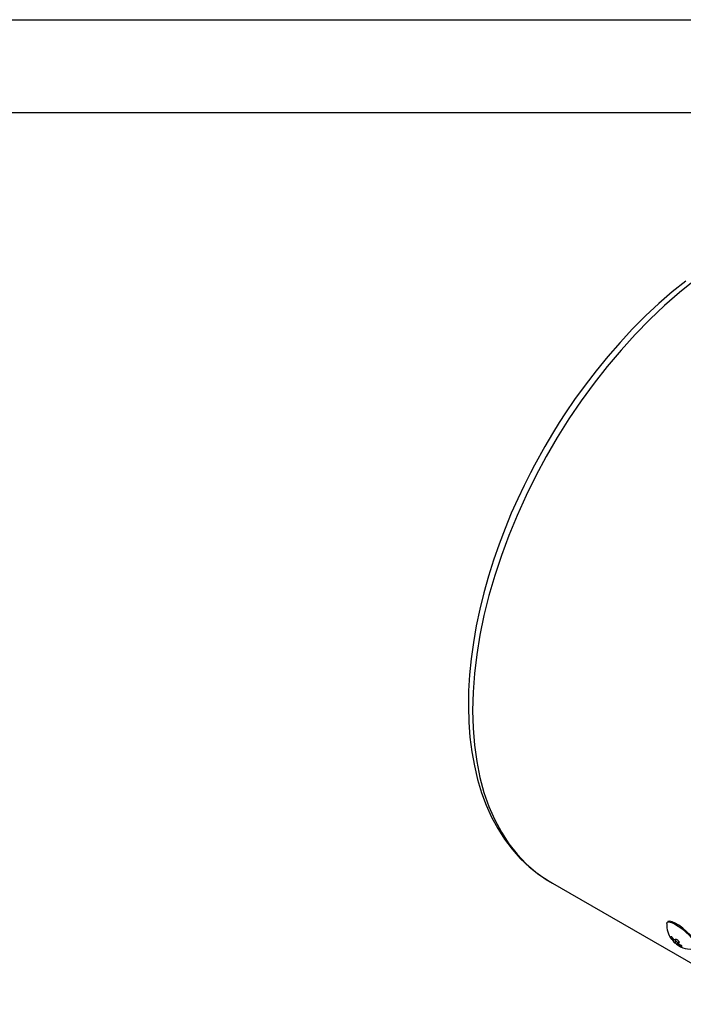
# Model space of a CAD drawing. Header units: inches. Extents: x 0 to 33, y 0 to 25.5.
# Tile 8 of 12: x 17.3 to 22.6, y 17.5 to 25.5. Entities that reach past the tile are written whole.
import ezdxf

# ---------------------------------------------------------------- set-up
doc = ezdxf.new("R2010")
doc.units = ezdxf.units.IN
doc.header["$LTSCALE"] = 3
doc.header["$MEASUREMENT"] = 0
doc.layers.add('TEXT', color=140, linetype='Continuous', lineweight=25)

msp = doc.modelspace()

# ---------------------------------------------------------------- linework, layer by layer
at = {"color": 7, "linetype": 'Continuous'}
msp.add_line((0.0003, 25.5003), (33.0003, 25.5003), dxfattribs=at)
for p, q in [((21.5584, 18.5212), (23.2754, 17.53)), ((22.5093, 18.1985), (22.5043, 18.1928)), ((22.5339, 18.0774), (22.5356, 18.0787)), ((22.5472, 18.0701), (22.54, 18.0619)), ((22.5448, 18.0555), (22.54, 18.0619)), ((22.552, 18.0637), (22.5448, 18.0555)), ((22.5486, 18.0683), (22.5534, 18.0618)), ((22.5523, 18.0423), (22.553, 18.0424)), ((22.5531, 18.0425), (22.5631, 18.0538)), ((22.5626, 18.0316), (22.5743, 18.045)), ((22.5802, 18.0397), (22.5685, 18.0263)), ((22.5686, 18.0538), (22.5713, 18.0563)), ((22.5743, 18.045), (22.5802, 18.0397)), ((22.5953, 18.0317), (22.5815, 18.0159)), ((22.5822, 18.016), (22.5815, 18.0159)), ((22.597, 18.033), (22.5822, 18.016)), ((22.5953, 18.0317), (22.597, 18.033)), ((22.5973, 18.008), (22.604, 18.0157)), ((22.6015, 18.0318), (22.5974, 18.0272)), ((22.5977, 18.0274), (22.6015, 18.0318)), ((22.6005, 18.0299), (22.5977, 18.0274)), ((22.6059, 18.0144), (22.6128, 18.0103)), ((22.6041, 18.0039), (22.5973, 18.008)), ((22.6108, 18.0115), (22.6041, 18.0039)), ((22.6234, 18.0006), (22.6213, 17.9983)), ((22.6231, 17.9995), (22.6213, 17.9983))]:
    msp.add_line(p, q)
at = {"flags": 128}
for points in [[(22.7293, 23.3908), (22.6058, 23.2919), (22.4838, 23.1856), (22.3639, 23.0722), (22.2464, 22.9523), (22.1318, 22.8261), (22.0204, 22.6941), (21.9127, 22.5568), (21.8089, 22.4146), (21.7096, 22.2681), (21.6149, 22.1176), (21.5252, 21.9639), (21.4409, 21.8073), (21.3623, 21.6485), (21.2895, 21.4879), (21.2229, 21.3261), (21.1626, 21.1637), (21.109, 21.0013), (21.0621, 20.8393), (21.0221, 20.6785), (20.9893, 20.5192), (20.9636, 20.3621), (20.9452, 20.2077), (20.9341, 20.0565), (20.9304, 19.9091)], [(22.6552, 23.385), (22.545, 23.2962), (22.4364, 23.2017), (22.3297, 23.1019), (22.2254, 22.9972), (22.1237, 22.8881), (22.0251, 22.775), (21.9302, 22.6589), (21.8398, 22.5413), (21.7561, 22.4253), (21.6825, 22.3173), (21.6318, 22.2393), (21.5772, 22.1516), (21.5149, 22.0466)], [(21.5149, 22.0466), (21.4305, 21.8946), (21.3981, 21.8327), (21.3462, 21.7293), (21.295, 21.6212), (21.2433, 21.5045), (21.1929, 21.3823), (21.1448, 21.2559), (21.0998, 21.1263), (21.0583, 20.9946), (21.0209, 20.8614), (20.988, 20.7276), (20.9597, 20.5936), (20.9364, 20.46), (20.9183, 20.3274), (20.9054, 20.1962), (20.8979, 20.0667), (20.8959, 19.9395), (20.8995, 19.8149), (20.9087, 19.6932), (20.9236, 19.5748), (20.9443, 19.4601), (20.9706, 19.3493), (21.0028, 19.2428), (21.0407, 19.1409), (21.0843, 19.0439), (21.1337, 18.952), (21.1889, 18.8657), (21.2497, 18.785), (21.3162, 18.7105), (21.3883, 18.6423), (21.4662, 18.5808), (21.5496, 18.5263), (21.5774, 18.5116)], [(20.9304, 19.9091), (20.9341, 19.766), (20.9452, 19.6276), (20.9636, 19.4945), (20.9893, 19.367), (21.0221, 19.2457), (21.0621, 19.1309), (21.109, 19.0231), (21.1626, 18.9226), (21.2229, 18.8298), (21.2895, 18.745), (21.3623, 18.6684), (21.4409, 18.6004), (21.5252, 18.5412), (21.5584, 18.5212)], [(22.5012, 18.1839), (22.5012, 18.1843), (22.5061, 18.1944), (22.519, 18.1974), (22.539, 18.193), (22.5647, 18.1815), (22.5943, 18.1636), (22.6259, 18.1407), (22.6572, 18.1143), (22.6862, 18.0861), (22.7109, 18.0581), (22.7296, 18.0323), (22.7409, 18.0103), (22.7443, 17.9936), (22.7393, 17.9835), (22.7393, 17.9835)], [(22.7461, 17.9908), (22.7493, 17.9993), (22.7459, 18.016), (22.7346, 18.038), (22.7159, 18.0639), (22.6912, 18.0918), (22.6622, 18.12), (22.6309, 18.1464), (22.5993, 18.1693), (22.5697, 18.1872), (22.544, 18.1987), (22.524, 18.2031), (22.5111, 18.2001), (22.5093, 18.1985)], [(22.54, 18.0619), (22.537, 18.0665), (22.5348, 18.0708), (22.5336, 18.0744), (22.5334, 18.0767), (22.5339, 18.0774)], [(22.5356, 18.0787), (22.5373, 18.0788), (22.5398, 18.0776), (22.5429, 18.0751), (22.5462, 18.0714), (22.5486, 18.0683)], [(22.5534, 18.0618), (22.5569, 18.058), (22.5606, 18.055), (22.5641, 18.0533), (22.5669, 18.0531), (22.5686, 18.0538)], [(22.5713, 18.0563), (22.5739, 18.0574), (22.5776, 18.0571), (22.5818, 18.0554), (22.5861, 18.0527), (22.5885, 18.0506)], [(22.5943, 18.0453), (22.5979, 18.0417), (22.6004, 18.038), (22.6016, 18.0344), (22.6015, 18.0315), (22.6005, 18.0299)], [(22.5977, 18.0274), (22.5967, 18.0255), (22.5973, 18.0228), (22.5994, 18.0197), (22.6027, 18.0166), (22.6059, 18.0144)], [(22.6128, 18.0103), (22.6172, 18.0074), (22.6208, 18.0046), (22.623, 18.0021), (22.6235, 18.0003), (22.6231, 17.9995)]]:
    msp.add_lwpolyline(points, dxfattribs=at)
for centre, radius, start, end in [((22.6928, 18.1722), 0.1915, 176.83833, 216.62047), ((22.5137, 18.0268), 0.0423, 21.58827, 42.62576), ((22.5987, 18.0765), 0.0576, 216.44521, 231.26176), ((22.6958, 18.1729), 0.1942, 226.70174, 229.02135), ((22.601, 18.0758), 0.0407, 213.68502, 229.13391), ((22.6514, 18.1169), 0.1228, 227.54412, 235.32347), ((22.6937, 18.1614), 0.1838, 231.44046, 281.64589), ((22.5969, 18.053), 0.0214, 218.44703, 265.66537), ((22.5621, 17.9599), 0.0596, 53.80551, 70.30689), ((22.7217, 18.1919), 0.1942, 226.70174, 229.02135), ((22.5985, 18.0275), 0.00569, 59.53694, 105.315), ((22.6218, 18.0288), 0.0305, 234.56525, 269.09635)]:
    msp.add_arc(centre, radius, start, end)
at = {"layer": 'TEXT'}
msp.add_line((0.75, 24.75), (32.25, 24.75), dxfattribs=at)

doc.saveas('drawing.dxf')
